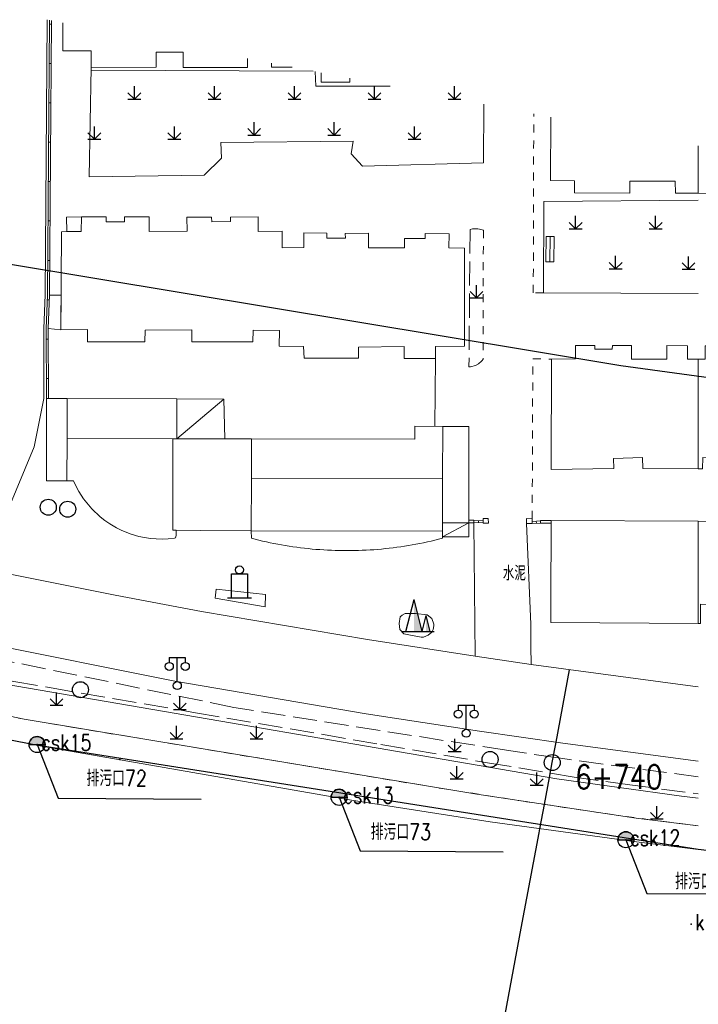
# Model space of a CAD drawing. Extents: x 39527407 to 39530665, y 3786466 to 3790957.
# Tile 66 of 113: x 39527741 to 39527826, y 3790289 to 3790412. Entities that reach past the tile are written whole.
import ezdxf
from ezdxf.enums import TextEntityAlignment as Align

# ---------------------------------------------------------------- set-up
doc = ezdxf.new("R2010")
doc.units = 0
doc.header["$PDSIZE"] = 0.2
doc.linetypes.add('X0', pattern=[4, 3, -1])
doc.linetypes.add('X6', pattern=[2, 1, -1])
doc.layers.get('0').update_dxf_attribs({"linetype": 'CONTINUOUS'})
for name, color, linetype in [('DLSS', 4, 'CONTINUOUS'), ('JCDL_DMX_F', 30, 'CONTINUOUS'), ('JCDL_JMDD_F', 231, 'CONTINUOUS'), ('JCDL_JMDX_F', 231, 'CONTINUOUS'), ('JCDL_JT_ZJ', 100, 'CONTINUOUS'), ('JCDL_JTD_F', 100, 'CONTINUOUS'), ('JMD', 6, 'CONTINUOUS'), ('SXSS', 5, 'CONTINUOUS'), ('ZBTZ', 3, 'CONTINUOUS'), ('zdh', 7, 'CONTINUOUS'), ('排水孔', 4, 'CONTINUOUS'), ('断面线', 2, 'CONTINUOUS')]:
    doc.layers.add(name, color=color, linetype=linetype)
for name, color, linetype, lineweight in [('JCDL_JMDX', 1, 'CONTINUOUS', 0), ('JCDL_ZBX', 3, 'CONTINUOUS', 0), ('JCDL_ZBX_F', 7, 'CONTINUOUS', 0)]:
    doc.layers.add(name, color=color, linetype=linetype, lineweight=lineweight)
doc.styles.add('HZ', font='rs', dxfattribs={"width": 0.8, "bigfont": 'hztxt'})
doc.linetypes.add('10422', pattern='A,2,[150,AAA.SHX,S=1,R=0,X=0,Y=1],2,[177,AAA.SHX,S=1,R=0,X=0,Y=0.8],1e-09', length=4)
doc.linetypes.add('X19', pattern='A,4.5,[145,symbolx.shx,S=1,R=0,X=0,Y=1],4.5,-0.5,[146,symbolx.shx,S=1,R=0,X=0,Y=0],-0.5', length=10)
doc.linetypes.add('X35', pattern='A,2,[150,AAA.SHX,S=1,R=0,X=0,Y=1],2,[177,AAA.SHX,S=1,R=0,X=0,Y=0.8],1e-09', length=4)
doc.linetypes.add('X4', pattern='A,0,-1e-09,[149,symbolx.shx,S=0.15,R=0,X=0,Y=0],-1.6', length=1.6)
doc.linetypes.add('X67', pattern='A,1,[150,symbolx.shx,S=1,R=0,X=0,Y=1],2,[153,symbolx.shx,S=1,R=0,X=0,Y=0.8],2,[145,symbolx.shx,S=1,R=0,X=0,Y=0],0,[150,symbolx.shx,S=1,R=0,X=0,Y=1],2,[153,symbolx.shx,S=1,R=0,X=0,Y=0.8],2,[150,symbolx.shx,S=1,R=0,X=0,Y=1],0.5,-0.5,[146,symbolx.shx,S=1,R=0,X=0,Y=0],-0.5,0.5,[153,symbolx.shx,S=1,R=0,X=0,Y=0.8],1', length=12)

# ---------------------------------------------------------------- blocks, each defined once
blk = doc.blocks.new('5820000')
at = {"color": 0, "linetype": 'Continuous'}
blk.add_circle((0, 0), 1, dxfattribs=at)
blk = doc.blocks.new('9530003')
at = {"color": 0}
for p, q in [((0, 0), (0, 1.6)), ((-0.8, 0), (0.8, 0))]:
    blk.add_line(p, q, dxfattribs=at)
at = {"color": 0, "linetype": 'Continuous'}
for points in [[(0, 0), (-0.8, 0.8)], [(0, 0), (0.8, 0.8)]]:
    blk.add_lwpolyline(points, dxfattribs=at)
blk = doc.blocks.new('3521000')
at = {"color": 0}
for p, q in [((-1, 3.5), (1, 3.5)), ((0, 0.5), (0, 3.5))]:
    blk.add_line(p, q, dxfattribs=at)
at = {"color": 0, "linetype": 'Continuous', "flags": 128}
for points in [[(-1, 3.5), (-1, 2.9)], [(1, 3.5), (1, 2.9)]]:
    blk.add_lwpolyline(points, dxfattribs=at)
at = {"color": 0}
for centre in [(-1, 2.4), (1, 2.4), (0, 0)]:
    blk.add_circle(centre, 0.5, dxfattribs=at)
blk = doc.blocks.new('3613000')
at = {"color": 0}
for p, q in [((-1, 3), (1, 3)), ((-1, 0), (-1, 3)), ((1, 3), (1, 0)), ((-1.5, 0), (1.5, 0))]:
    blk.add_line(p, q, dxfattribs=at)
blk.add_circle((0, 3.5), 0.5, dxfattribs=at)
blk = doc.blocks.new('3540000')
at = {"color": 0}
for p, q in [((-1.5, 0), (-0.5, 4)), ((0.5, 0), (-0.5, 4)), ((0.5, 0), (1, 2)), ((1.5, 0), (1, 2)), ((-2, 0), (2, 0))]:
    blk.add_line(p, q, dxfattribs=at)
for points in [[(-0.5, 4), (0.5, 0), (-0.5, 0)], [(1, 2), (1.5, 0), (1, 0)]]:
    blk.add_solid(points, dxfattribs=at)

msp = doc.modelspace()

# ---------------------------------------------------------------- hatches: boundary and pattern name
at = {"layer": '排水孔', "linetype": 'Continuous'}
h = msp.add_hatch(color=256, dxfattribs=at)
edge = h.paths.add_edge_path()
edge.add_arc((39527743.63647, 3790321.27041), 1, 0, 180)
edge.add_line((39527742.63647, 3790321.27041), (39527743.63647, 3790321.27041))
edge.add_line((39527743.63647, 3790321.27041), (39527744.63647, 3790321.27041))
h = msp.add_hatch(color=256, dxfattribs=at)
edge = h.paths.add_edge_path()
edge.add_arc((39527781.36647, 3790314.67941), 1, 0, 180)
edge.add_line((39527780.36647, 3790314.67941), (39527781.36647, 3790314.67941))
edge.add_line((39527781.36647, 3790314.67941), (39527782.36647, 3790314.67941))
h = msp.add_hatch(color=256, dxfattribs=at)
edge = h.paths.add_edge_path()
edge.add_arc((39527817.18647, 3790309.37941), 1, 0, 180)
edge.add_line((39527816.18647, 3790309.37941), (39527817.18647, 3790309.37941))
edge.add_line((39527817.18647, 3790309.37941), (39527818.18647, 3790309.37941))

# ---------------------------------------------------------------- linework, layer by layer
for p, q in [((39527742.63647, 3790321.27041, 36.31), (39527744.63647, 3790321.27041, 36.31)), ((39527780.36647, 3790314.67941, 36.303), (39527782.36647, 3790314.67941, 36.303)), ((39527816.18647, 3790309.37941, 36.273), (39527818.18647, 3790309.37941, 36.273))]:
    msp.add_line(p, q)
at = {"linetype": 'Continuous'}
for p, q in [((39527743.63647, 3790321.27041, -2.03), (39527746.25481, 3790314.5681, -38.592)), ((39527746.25481, 3790314.5681, -38.592), (39527764.14152, 3790314.44781, -38.592)), ((39527781.36647, 3790314.67941, -2.037), (39527783.98481, 3790307.9771, -38.599)), ((39527817.18647, 3790309.37941, -2.067), (39527819.80481, 3790302.6771, -38.629)), ((39527783.98481, 3790307.9771, -38.599), (39527801.87152, 3790307.85681, -38.599)), ((39527819.80481, 3790302.6771, -38.629), (39527837.69152, 3790302.55681, -38.629))]:
    msp.add_line(p, q, dxfattribs=at)
at = {"linetype": 'Continuous', "elevation": -38.58, "flags": 128}
msp.add_lwpolyline([(39527657.94774, 3790395.45066), (39527684.79977, 3790389.05751), (39527700.42524, 3790389.70759), (39527739.81847, 3790381.34835), (39527816.56814, 3790368.6085), (39527924.14886, 3790353.93422), (39527936.60462, 3790356.12227), (39528017.62896, 3790350.73968), (39528097.60104, 3790345.37362), (39528137.51912, 3790342.73774), (39528217.67261, 3790337.49881), (39528257.88209, 3790334.7357), (39528297.98629, 3790331.77366), (39528331.06877, 3790327.85756), (39528338.47458, 3790328.55776), (39528418.28099, 3790320.9728), (39528470.54436, 3790312.61044)], dxfattribs=at)
at = {"flags": 128}
for points, elevation in [([(39527744.63647, 3790321.27041, 1), (39527742.63647, 3790321.27041), (39527743.63647, 3790321.27041)], -2.03), ([(39527782.36647, 3790314.67941, 1), (39527780.36647, 3790314.67941), (39527781.36647, 3790314.67941)], -2.037), ([(39527818.18647, 3790309.37941, 1), (39527816.18647, 3790309.37941), (39527817.18647, 3790309.37941)], -2.067)]:
    msp.add_lwpolyline(points, format="xyb", close=True, dxfattribs=dict(at, elevation=elevation))
at = {"layer": 'DLSS', "linetype": 'Continuous', "lineweight": 20, "elevation": -38.58}
for points in [[(39527744.89791, 3790411.80637), (39527744.64951, 3790377.4322), (39527744.46244, 3790373.24844), (39527744.50147, 3790364.48907), (39527743.27947, 3790358.46341), (39527737.80047, 3790345.42241), (39527737.10046, 3790343.16241)], [(39527826.23647, 3790319.18819), (39527809.30347, 3790321.44742), (39527798.90646, 3790322.9554), (39527784.73647, 3790325.12841), (39527760.83047, 3790329.1814), (39527736.69447, 3790334.0114), (39527662.41147, 3790349.6714)], [(39527737.10046, 3790343.16241), (39527753.39147, 3790339.93041), (39527764.18547, 3790337.89641), (39527784.93347, 3790334.38841), (39527798.35846, 3790332.32241), (39527798.17744, 3790348.98041)], [(39527804.76946, 3790348.89492), (39527805.33046, 3790336.31341), (39527805.31546, 3790333.56241), (39527805.35347, 3790331.25941), (39527825.55498, 3790328.56281), (39527826.23647, 3790328.47549)]]:
    msp.add_lwpolyline(points, dxfattribs=at)
at = {"layer": 'DLSS', "linetype": 'X6', "lineweight": 0, "elevation": -38.58}
for points in [[(39527806.88956, 3790377.70262), (39527805.62167, 3790377.70824), (39527805.68076, 3790400.04054)], [(39527799.38446, 3790385.52141), (39527799.37146, 3790369.40442), (39527799.23963, 3790369.24159), (39527799.16087, 3790369.1572), (39527798.77267, 3790368.8342), (39527798.39936, 3790368.62905), (39527797.79768, 3790368.45263), (39527797.58947, 3790368.42941)], [(39527805.48647, 3790349.48041), (39527805.56075, 3790369.44819), (39527807.88447, 3790369.4154)], [(39527671.74647, 3790339.52042), (39527712.28344, 3790330.73163), (39527739.38437, 3790324.98991), (39527741.30881, 3790324.58591), (39527743.27025, 3790324.22889), (39527748.22937, 3790323.40678), (39527761.12309, 3790321.26931), (39527780.95958, 3790317.98089), (39527793.85329, 3790315.84342), (39527804.78633, 3790314.12772), (39527815.23909, 3790312.55744), (39527821.65621, 3790311.68651), (39527826.23647, 3790311.13244)]]:
    msp.add_lwpolyline(points, dxfattribs=at)
at = {"layer": 'JCDL_DMX_F', "color": 3, "linetype": 'X35', "lineweight": 0, "elevation": -38.58}
for points in [[(39527826.23647, 3790314.58566), (39527824.11647, 3790314.8264), (39527808.58147, 3790316.99041), (39527739.64947, 3790328.80141), (39527672.51247, 3790342.82241)], [(39527826.23647, 3790311.13244), (39527818.47446, 3790312.0714), (39527798.56446, 3790315.06242), (39527742.03047, 3790324.43441), (39527719.89947, 3790329.08041), (39527671.74647, 3790339.52042)]]:
    msp.add_lwpolyline(points, dxfattribs=at)
at = {"layer": 'JCDL_JMDX', "color": 6, "linetype": 'Continuous', "lineweight": 0, "elevation": -38.58}
for points in [[(39527745.1975, 3790411.74838), (39527744.94946, 3790377.42441), (39527744.76246, 3790373.24241), (39527744.80146, 3790364.49042)], [(39527761.08647, 3790359.45941), (39527766.98446, 3790364.41441)], [(39527794.26389, 3790347.22473), (39527797.59044, 3790348.98241)], [(39527798.17744, 3790348.98041), (39527799.35925, 3790349.00933)], [(39527805.47544, 3790348.88192), (39527806.53676, 3790348.94332)]]:
    msp.add_lwpolyline(points, dxfattribs=at)
at = {"layer": 'JCDL_JMDX', "color": 6, "linetype": 'X19', "lineweight": 0, "elevation": -38.58}
msp.add_lwpolyline([(39527793.33341, 3790360.99939), (39527793.39447, 3790369.50841)], dxfattribs=at)
at = {"layer": 'JCDL_JMDX', "color": 6, "linetype": 'X0', "lineweight": 0, "elevation": -38.58}
msp.add_lwpolyline([(39527807.81404, 3790336.52006), (39527807.82046, 3790338.89541)], dxfattribs=at)
at = {"layer": 'JCDL_JMDX', "color": 6, "linetype": 'X67', "lineweight": 0, "elevation": -38.58}
msp.add_lwpolyline([(39527660.91146, 3790335.6004), (39527666.76347, 3790334.47241), (39527668.08746, 3790334.29541), (39527677.67347, 3790334.3444), (39527683.07147, 3790333.85041), (39527721.92646, 3790325.4434), (39527743.28546, 3790321.2394), (39527782.93347, 3790314.30841), (39527800.25347, 3790311.6004), (39527818.18747, 3790309.17541), (39527826.23647, 3790308.18375)], dxfattribs=at)
at = {"layer": 'JCDL_JMDX_F', "linetype": 'Continuous', "lineweight": 0, "elevation": -38.58}
for points in [[(39527745.44715, 3790411.70005), (39527745.19942, 3790377.41792), (39527745.01248, 3790373.23738), (39527745.05147, 3790364.48934)], [(39527745.19399, 3790411.26328), (39527745.44398, 3790411.26147)], [(39527745.15844, 3790406.34363), (39527745.40843, 3790406.34182)], [(39527745.12289, 3790401.42398), (39527745.37288, 3790401.42217)], [(39527745.08734, 3790396.50433), (39527745.33733, 3790396.50252)], [(39527745.05179, 3790391.58468), (39527745.30178, 3790391.58287)], [(39527745.01623, 3790386.66502), (39527745.26623, 3790386.66322)], [(39527807.17247, 3790381.57941), (39527807.22946, 3790384.7424)], [(39527807.22946, 3790384.7424), (39527808.2293, 3790384.72439)], [(39527807.72938, 3790384.7334), (39527807.67239, 3790381.5704)], [(39527808.2293, 3790384.72439), (39527808.17231, 3790381.56139)], [(39527744.98068, 3790381.74537), (39527745.23068, 3790381.74357)], [(39527807.17247, 3790381.57941), (39527808.17231, 3790381.56139)], [(39527744.92271, 3790376.82631), (39527745.17247, 3790376.81514)], [(39527744.7684, 3790371.91012), (39527745.01839, 3790371.91124)], [(39527744.79032, 3790366.99039), (39527745.04032, 3790366.99151)], [(39527798.17847, 3790349.28041), (39527797.59147, 3790349.2824), (39527797.59044, 3790348.98241), (39527798.17744, 3790348.98041), (39527798.17847, 3790349.28041)], [(39527798.1783, 3790349.23051), (39527799.35314, 3790349.25925)], [(39527798.76835, 3790348.99487), (39527798.76223, 3790349.2448)], [(39527799.34746, 3790349.49141), (39527800.00148, 3790349.50741), (39527800.0153, 3790348.94217), (39527799.3613, 3790348.92618), (39527799.34746, 3790349.49141)], [(39527805.48647, 3790349.48041), (39527804.78048, 3790349.49341), (39527804.76946, 3790348.89492), (39527805.47544, 3790348.88192), (39527805.48647, 3790349.48041)], [(39527807.84846, 3790349.25741), (39527806.53849, 3790349.26441), (39527806.53676, 3790348.94332), (39527807.84675, 3790348.93632), (39527807.84846, 3790349.25741)], [(39527805.48006, 3790349.1326), (39527806.53811, 3790349.19381)], [(39527806.0061, 3790348.91262), (39527805.99166, 3790349.1622)]]:
    msp.add_lwpolyline(points, dxfattribs=at)
at = {"layer": 'JCDL_JMDX_F', "linetype": 'X4', "lineweight": 0, "elevation": -38.58}
msp.add_lwpolyline([(39527789.61997, 3790337.62231), (39527790.91194, 3790337.64516), (39527792.38685, 3790337.46232), (39527792.95852, 3790337.01664), (39527793.18435, 3790336.32675), (39527793.19179, 3790336.1111), (39527793.12483, 3790335.65005), (39527792.93883, 3790335.30055), (39527792.50731, 3790334.91387), (39527791.91955, 3790334.68334), (39527791.59964, 3790334.69078), (39527790.07444, 3790334.99566), (39527789.44949, 3790335.09977), (39527788.95845, 3790335.64261), (39527788.86173, 3790336.40854), (39527789.01053, 3790337.20422), (39527789.24117, 3790337.41987), (39527789.61997, 3790337.62231)], dxfattribs=at)
at = {"layer": 'JCDL_ZBX', "color": 114, "linetype": 'Continuous', "lineweight": 0, "true_color": 0x009944, "elevation": -38.58}
for points in [[(39527750.39447, 3790405.84841), (39527750.14047, 3790392.18841), (39527764.52247, 3790392.3984), (39527766.65946, 3790394.5164), (39527766.57546, 3790396.45241), (39527783.12146, 3790396.63242), (39527782.87394, 3790395.03568), (39527784.29346, 3790393.51541), (39527799.39746, 3790393.92241), (39527799.43034, 3790401.25045)], [(39527750.3878, 3790405.49028), (39527778.11252, 3790405.37697)], [(39527778.38939, 3790405.32338), (39527778.45264, 3790403.49429), (39527787.74678, 3790403.51205)], [(39527826.23647, 3790389.26687), (39527806.93647, 3790389.0994), (39527806.88956, 3790377.70262)], [(39527826.23647, 3790377.61686), (39527806.88956, 3790377.70262)]]:
    msp.add_lwpolyline(points, dxfattribs=at)
at = {"layer": 'JCDL_ZBX', "color": 114, "linetype": 'X4', "lineweight": 0, "true_color": 0x009944, "elevation": -38.58}
for points in [[(39527766.01046, 3790340.69141), (39527772.17447, 3790339.9964), (39527772.13046, 3790338.45241), (39527765.88447, 3790339.56441), (39527766.01046, 3790340.69141)], [(39527805.35347, 3790331.25941), (39527798.35846, 3790332.32241)]]:
    msp.add_lwpolyline(points, dxfattribs=at)
at = {"layer": 'JCDL_ZBX_F', "color": 114, "linetype": 'X0', "lineweight": 0, "true_color": 0x009944, "elevation": -38.58}
for points in [[(39527799.38446, 3790385.52141), (39527798.91944, 3790385.65056), (39527798.67994, 3790385.68231), (39527798.47547, 3790385.69141), (39527798.01133, 3790385.67578), (39527797.72347, 3790385.5874), (39527797.58947, 3790368.42941)], [(39527672.65546, 3790343.32041), (39527702.56461, 3790337.07413), (39527737.80432, 3790329.7146), (39527740.74783, 3790329.13744), (39527745.18319, 3790328.37748), (39527763.41746, 3790325.25316), (39527786.57992, 3790321.28444), (39527799.88601, 3790319.00454), (39527810.73808, 3790317.21169), (39527817.67114, 3790316.24592), (39527826.23647, 3790315.10569)], [(39527826.23647, 3790317.23623), (39527808.71321, 3790319.60192), (39527802.28383, 3790320.555), (39527774.62244, 3790324.8964), (39527768.20369, 3790325.91886), (39527728.52696, 3790334.04331)]]:
    msp.add_lwpolyline(points, dxfattribs=at)
at = {"layer": 'JMD', "color": 6, "linetype": 'Continuous', "lineweight": 0, "elevation": -38.58}
for points in [[(39527769.92427, 3790406.96198), (39527769.91946, 3790405.83741), (39527761.89646, 3790405.8454), (39527761.89837, 3790407.75305), (39527758.52646, 3790407.75641), (39527758.52247, 3790405.86741), (39527750.39447, 3790405.84841), (39527750.38961, 3790407.92769), (39527746.84547, 3790407.91941), (39527746.84981, 3790411.42854)], [(39527775.49321, 3790405.88399), (39527772.92947, 3790405.8844), (39527772.92955, 3790406.38024)], [(39527782.70764, 3790404.48748), (39527782.69947, 3790403.99541), (39527779.13847, 3790403.99141), (39527779.12652, 3790405.18069)], [(39527826.23647, 3790396.06155), (39527826.23647, 3790390.12486), (39527823.38947, 3790390.13741), (39527823.36246, 3790391.62241), (39527817.68447, 3790391.63841), (39527817.66247, 3790390.15041), (39527810.75347, 3790390.16142), (39527810.76147, 3790391.65941), (39527807.78047, 3790391.72141), (39527807.80305, 3790399.62973)], [(39527846.27576, 3790392.18251), (39527846.27347, 3790391.60141), (39527843.28746, 3790391.57842), (39527843.26646, 3790390.09042), (39527836.23647, 3790390.12141), (39527836.24286, 3790391.57199), (39527830.47947, 3790391.59741), (39527830.47289, 3790390.10618), (39527826.23647, 3790390.12486), (39527826.23647, 3790396.06155)], [(39527773.89846, 3790371.03741), (39527773.90046, 3790372.97642), (39527770.63247, 3790373.04241), (39527770.59647, 3790371.5684), (39527762.95846, 3790371.55641), (39527762.96327, 3790373.06069), (39527757.12163, 3790373.04652), (39527757.11546, 3790371.57341), (39527749.92547, 3790371.5704), (39527749.92483, 3790373.09179), (39527746.61446, 3790373.09042), (39527746.66846, 3790385.32341), (39527747.34, 3790385.33398), (39527749.14546, 3790385.36241), (39527749.17546, 3790387.17642), (39527752.24947, 3790387.1744), (39527752.24869, 3790386.57243), (39527754.56869, 3790386.56943), (39527754.56946, 3790387.16541), (39527757.64246, 3790387.16741), (39527757.65247, 3790385.36341), (39527762.36821, 3790385.38955), (39527762.35846, 3790387.14841), (39527765.44646, 3790387.13542), (39527765.46146, 3790386.54941), (39527767.79691, 3790386.60919), (39527767.78347, 3790387.13441), (39527771.26846, 3790387.1684), (39527771.25447, 3790385.33641), (39527774.24347, 3790385.3744), (39527774.26984, 3790383.30033), (39527776.95047, 3790383.33441), (39527776.95147, 3790385.16541), (39527779.84547, 3790385.15041), (39527779.84225, 3790384.52843), (39527782.15947, 3790384.5164), (39527782.13347, 3790385.12141), (39527785.03647, 3790385.13041), (39527785.04216, 3790383.29652), (39527789.52446, 3790383.3104), (39527789.52947, 3790384.49541), (39527792.12846, 3790384.48941), (39527792.13347, 3790385.10841), (39527795.09947, 3790385.06841), (39527795.07559, 3790383.29794), (39527797.04246, 3790383.2714), (39527797.01347, 3790371.01241), (39527793.40247, 3790370.98841), (39527793.39447, 3790369.50841), (39527789.51047, 3790369.4994), (39527789.49047, 3790370.99641), (39527783.77717, 3790370.90482), (39527783.79946, 3790369.5144), (39527776.98347, 3790369.52341), (39527776.90446, 3790370.99341), (39527773.89846, 3790371.03741)], [(39527747.31146, 3790387.14642), (39527749.17546, 3790387.17642), (39527749.14546, 3790385.36241), (39527747.34, 3790385.33398), (39527747.31146, 3790387.14642)], [(39527746.63352, 3790377.4069), (39527746.61446, 3790373.09042), (39527745.01222, 3790373.23124), (39527745.19922, 3790377.41324), (39527746.63352, 3790377.4069)], [(39527813.29947, 3790371.1254), (39527813.3019, 3790370.64047), (39527815.48746, 3790370.65141), (39527815.50547, 3790371.09841), (39527817.89846, 3790371.10441), (39527817.90274, 3790369.40039), (39527822.29846, 3790369.4114), (39527822.28746, 3790371.10041), (39527824.88847, 3790371.0884), (39527824.88078, 3790369.42263), (39527826.23647, 3790369.41639), (39527826.23647, 3790355.71777), (39527819.30347, 3790355.73541), (39527819.26646, 3790357.10741), (39527815.64535, 3790357.00976), (39527815.67947, 3790355.7444), (39527807.85746, 3790355.64441), (39527807.88447, 3790369.4154), (39527810.90547, 3790369.43242), (39527810.90046, 3790371.11341), (39527813.29947, 3790371.1254)], [(39527829.77346, 3790371.08541), (39527829.77155, 3790369.37579), (39527832.77647, 3790369.3724), (39527832.79647, 3790371.0544), (39527835.71346, 3790371.07742), (39527835.71735, 3790370.58385), (39527837.94447, 3790370.60141), (39527837.94546, 3790371.05341), (39527840.85746, 3790371.0604), (39527840.86161, 3790369.33726), (39527844.25147, 3790369.34541), (39527844.23947, 3790357.05141), (39527840.55584, 3790357.055), (39527840.55446, 3790355.6434), (39527833.05447, 3790355.70641), (39527833.06646, 3790357.08341), (39527826.78686, 3790357.13813), (39527826.77447, 3790355.7164), (39527826.23647, 3790355.71777), (39527826.23647, 3790369.41639), (39527827.09846, 3790369.41241), (39527827.10147, 3790371.0884), (39527829.77346, 3790371.08541)], [(39527744.80146, 3790364.49042), (39527747.39972, 3790364.47923), (39527747.37828, 3790359.49837), (39527747.35544, 3790354.19543), (39527744.80546, 3790354.20641), (39527744.80146, 3790364.49042)], [(39527747.37828, 3790359.49837), (39527747.39972, 3790364.47923), (39527761.09846, 3790364.44041), (39527761.08647, 3790359.45941), (39527760.60647, 3790359.4414), (39527747.37828, 3790359.49837)], [(39527766.98446, 3790364.41441), (39527767.08946, 3790359.4544), (39527764.02449, 3790359.45697), (39527761.08647, 3790359.45941), (39527761.09846, 3790364.44041), (39527766.98446, 3790364.41441)], [(39527770.40601, 3790354.53832), (39527770.41538, 3790359.44805), (39527790.8204, 3790359.40908), (39527790.82346, 3790361.0174), (39527794.30646, 3790360.99241), (39527794.28447, 3790354.5104), (39527770.40601, 3790354.53832)], [(39527794.30646, 3790360.99241), (39527797.55846, 3790361.0154), (39527797.59147, 3790349.2824), (39527797.59044, 3790348.98241), (39527794.29947, 3790348.97741), (39527794.28447, 3790354.5104), (39527794.30646, 3790360.99241)], [(39527760.60647, 3790359.4414), (39527760.59313, 3790348.03639), (39527761.03137, 3790348.03242), (39527760.99668, 3790347.39571), (39527760.93502, 3790347.07664), (39527760.81389, 3790347.03916), (39527759.99907, 3790346.95601), (39527759.26056, 3790346.92954), (39527758.52183, 3790346.94866), (39527757.78569, 3790347.01328), (39527757.05493, 3790347.12316), (39527756.33233, 3790347.27789), (39527755.38638, 3790347.55288), (39527754.2408, 3790348.0044), (39527753.55238, 3790348.34484), (39527752.7277, 3790348.8287), (39527752.11848, 3790349.24696), (39527751.53621, 3790349.70198), (39527750.46125, 3790350.71526), (39527749.45579, 3790351.94196), (39527748.84598, 3790352.88409), (39527748.38588, 3790353.75523), (39527748.18347, 3790354.20442), (39527747.35544, 3790354.19543), (39527747.37828, 3790359.49837), (39527760.60647, 3790359.4414)], [(39527764.02449, 3790359.45697), (39527767.08946, 3790359.4544), (39527770.41538, 3790359.44805), (39527770.40601, 3790354.53832), (39527770.39342, 3790347.94752), (39527764.01109, 3790348.00539), (39527761.03137, 3790348.03242), (39527760.59313, 3790348.03639), (39527760.60647, 3790359.4414), (39527761.08647, 3790359.45941), (39527764.02449, 3790359.45697)], [(39527770.39342, 3790347.94752), (39527770.40601, 3790354.53832), (39527794.28447, 3790354.5104), (39527794.29947, 3790348.97741), (39527794.27997, 3790347.9244), (39527794.26547, 3790347.92441), (39527770.39342, 3790347.94752)], [(39527826.23647, 3790349.19096), (39527826.23647, 3790336.38826), (39527807.81404, 3790336.52006), (39527807.82046, 3790338.89541), (39527807.84846, 3790349.25741), (39527826.23647, 3790349.19096)], [(39527797.59044, 3790348.98241), (39527797.55798, 3790347.22974), (39527794.26389, 3790347.22473), (39527794.26547, 3790347.92441), (39527794.27997, 3790347.9244), (39527794.29947, 3790348.97741), (39527797.59044, 3790348.98241)], [(39527845.48146, 3790349.12141), (39527845.40346, 3790338.73041), (39527826.50512, 3790338.81338), (39527826.49447, 3790336.38641), (39527826.23647, 3790336.38826), (39527826.23647, 3790349.19096), (39527845.48146, 3790349.12141)], [(39527771.33988, 3790346.80533), (39527770.87151, 3790346.92126), (39527770.40447, 3790347.04241), (39527770.39342, 3790347.94752), (39527794.26547, 3790347.92441), (39527794.26346, 3790347.03242), (39527793.79631, 3790346.91165), (39527793.32785, 3790346.79612), (39527792.85821, 3790346.68541), (39527792.38746, 3790346.57956), (39527791.91565, 3790346.47856), (39527791.44282, 3790346.38243), (39527790.96902, 3790346.29118), (39527790.49431, 3790346.20482), (39527790.01873, 3790346.12335), (39527789.54234, 3790346.04679), (39527789.06519, 3790345.97514), (39527788.58732, 3790345.90842), (39527788.10879, 3790345.84663), (39527787.62964, 3790345.78977), (39527787.14994, 3790345.73785), (39527786.66973, 3790345.69088), (39527786.18906, 3790345.64886), (39527785.70798, 3790345.6118), (39527785.22654, 3790345.5797), (39527784.7448, 3790345.55257), (39527784.26281, 3790345.53039), (39527783.78061, 3790345.51319), (39527783.29826, 3790345.50096), (39527782.81581, 3790345.49371), (39527782.58646, 3790345.49242), (39527782.33332, 3790345.49142), (39527781.85082, 3790345.49411), (39527781.36838, 3790345.50177), (39527780.88604, 3790345.51441), (39527780.40385, 3790345.53201), (39527779.92188, 3790345.55459), (39527779.44016, 3790345.58213), (39527778.95875, 3790345.61463), (39527778.47771, 3790345.65209), (39527777.99707, 3790345.69451), (39527777.5169, 3790345.74189), (39527777.03724, 3790345.79421), (39527776.55814, 3790345.85147), (39527776.07967, 3790345.91366), (39527775.60185, 3790345.98079), (39527775.12476, 3790346.05283), (39527774.64843, 3790346.12979), (39527774.17292, 3790346.21165), (39527773.69828, 3790346.29841), (39527773.22456, 3790346.39006), (39527772.75181, 3790346.48659), (39527772.28008, 3790346.58798), (39527771.80942, 3790346.69423), (39527771.33988, 3790346.80533)]]:
    msp.add_lwpolyline(points, dxfattribs=at)
at = {"layer": 'SXSS', "linetype": '10422', "flags": 128}
msp.add_lwpolyline([(39528479.81327, 3790258.95572), (39528462.85647, 3790259.85041), (39528405.76647, 3790264.98963), (39528332.95446, 3790271.52141), (39528326.23647, 3790271.9497), (39528215.45147, 3790279.82241), (39528208.38646, 3790280.05441), (39528207.83491, 3790279.93889), (39528205.9448, 3790279.37944), (39528204.39109, 3790278.71493), (39528203.15686, 3790278.03645), (39528202.21625, 3790277.41588), (39528200.57443, 3790276.65618), (39528199.10032, 3790276.30795), (39528197.09013, 3790276.12357), (39528194.57839, 3790276.34816), (39528193.1107, 3790276.72254), (39528191.69862, 3790277.27054), (39528189.93756, 3790278.25722), (39528188.28533, 3790279.19766), (39528185.85792, 3790280.23287), (39528184.28359, 3790280.72346), (39528182.9992, 3790281.0271), (39528182.35047, 3790281.14842), (39528140.33525, 3790283.80488), (39528076.23647, 3790287.85762), (39528006.75425, 3790292.25072), (39527925.78762, 3790297.36995), (39527924.22051, 3790296.24995), (39527922.01489, 3790294.98287), (39527920.85835, 3790294.4523), (39527919.37082, 3790293.88964), (39527917.53576, 3790293.36612), (39527915.66061, 3790293.01214), (39527913.7513, 3790292.81521), (39527912.23332, 3790292.89654), (39527908.88517, 3790293.84227), (39527907.29907, 3790294.56202), (39527903.71761, 3790297.02181), (39527902.67471, 3790298.03161), (39527901.19246, 3790299.81841), (39527879.11146, 3790302.0134), (39527826.23647, 3790308.18375), (39527743.28546, 3790321.2394), (39527721.92646, 3790325.4434), (39527683.07147, 3790333.85041), (39527677.67347, 3790334.3444), (39527668.08746, 3790334.29541), (39527660.91146, 3790335.6004), (39527659.37346, 3790328.9684), (39527651.55547, 3790330.69042), (39527650.06747, 3790324.06741), (39527642.18925, 3790325.77786)], dxfattribs=at)
at = {"layer": 'zdh', "color": 1}
for p in [(39527743.63547, 3790321.27041, -2.03), (39527753.97847, 3790319.41141, -2.04), (39527781.36947, 3790314.67941, -2.037), (39527817.18647, 3790309.37941, -2.067), (39527825.34147, 3790298.84741, -3.349)]:
    msp.add_point(p, dxfattribs=at)
at = {"layer": '排水孔'}
for centre in [(39527743.63647, 3790321.27041, 36.31), (39527781.36647, 3790314.67941, 36.303), (39527817.18647, 3790309.37941, 36.273)]:
    msp.add_circle(centre, 1, dxfattribs=at)
at = {"layer": '断面线', "color": 1, "elevation": -38.58, "flags": 128}
msp.add_lwpolyline([(39527784.11453, 3790191.29825), (39527787.05697, 3790207.03759), (39527789.67536, 3790221.04364), (39527789.78083, 3790221.60779), (39527791.68492, 3790231.79294), (39527793.65184, 3790242.31416), (39527795.41114, 3790251.72481), (39527797.2481, 3790261.55089), (39527799.40547, 3790273.09088), (39527801.56235, 3790284.62821), (39527804.12871, 3790298.35592), (39527806.3538, 3790310.25812), (39527806.44815, 3790310.76277), (39527807.01464, 3790313.79297), (39527807.64247, 3790317.1513), (39527807.99103, 3790319.0158), (39527808.46826, 3790321.56855), (39527810.16, 3790330.61781)], dxfattribs=at)
at = {"layer": '断面线'}
msp.add_circle((39527807.99103, 3790319.0158, -38.58), 1, dxfattribs=at)

# ---------------------------------------------------------------- block references
at = {"layer": 'JCDL_JMDD_F'}
for name, p in [('3613000', (39527768.91919, 3790339.59335, -38.58)), ('3540000', (39527791.22175, 3790335.37616, -38.58)), ('3521000', (39527761.15646, 3790328.63141, -38.58)), ('3521000', (39527797.24747, 3790322.67941, -38.58))]:
    msp.add_blockref(name, p, dxfattribs=at)
at = {"layer": 'JCDL_JTD_F'}
for p in [(39527745.04046, 3790350.90941, -38.58), (39527747.46447, 3790350.66741, -38.58), (39527749.05147, 3790328.12541, -38.58), (39527800.22347, 3790319.41641, -38.58)]:
    msp.add_blockref('5820000', p, dxfattribs=at)
at = {"layer": 'ZBTZ'}
for p in [(39527755.79292, 3790401.88536, -38.58), (39527765.79142, 3790401.88536, -38.58), (39527775.78992, 3790401.88536, -38.58), (39527785.78842, 3790401.88536, -38.58), (39527795.78692, 3790401.88536, -38.58), (39527750.79367, 3790396.88611, -38.58), (39527760.79217, 3790396.88611, -38.58), (39527770.75879, 3790397.39575, -38.58), (39527780.75729, 3790397.39575, -38.58), (39527790.78767, 3790396.88611, -38.58), (39527810.90972, 3790385.69616, -38.58), (39527820.90822, 3790385.69616, -38.58), (39527815.90897, 3790380.69691, -38.58), (39527825.01434, 3790380.64016, -38.58), (39527798.51726, 3790377.06061, -38.58), (39527746.05997, 3790326.18981, -38.58), (39527761.47597, 3790325.65831, -38.58), (39527761.05769, 3790321.99058, -38.58), (39527771.05617, 3790321.99061, -38.58), (39527795.804, 3790320.39244, -38.58), (39527796.05242, 3790316.99136, -38.58), (39527806.05092, 3790316.19136, -38.58), (39527821.04867, 3790311.99211, -38.58)]:
    msp.add_blockref('9530003', p, dxfattribs=at)

# ---------------------------------------------------------------- texts
at = {"color": 6, "linetype": 'Continuous', "style": 'HZ', "width": 0.8}
for s, p in [('排污口72', (39527749.81054, 3790316.05767, -38.58)), ('排污口73', (39527785.31543, 3790309.35619, -38.58)), ('排污口74', (39527823.34061, 3790303.17924, -38.58))]:
    msp.add_text(s, height=2, dxfattribs=at).set_placement(p)
at = {"layer": 'JCDL_JT_ZJ', "lineweight": 0, "style": 'HZ', "width": 0.8}
msp.add_text('水泥', height=1.8, dxfattribs=at).set_placement((39527801.81896, 3790341.23107, -38.58), align=Align.BOTTOM_LEFT)
at = {"layer": 'zdh', "color": 1, "style": 'HZ', "width": 0.8}
for s, p in [('csk15', (39527744.13547, 3790320.52041, -2.03)), ('csk13', (39527781.86947, 3790313.92941, -2.037)), ('csk12', (39527817.68647, 3790308.62941, -2.067)), ('k', (39527825.84147, 3790298.09741, -3.349))]:
    msp.add_text(s, height=2, dxfattribs=at).set_placement(p)
at = {"layer": '断面线', "linetype": 'Continuous', "style": 'HZ', "width": 0.8}
msp.add_text('6+740', height=3, dxfattribs=at).set_placement((39527821.76116, 3790317.22673, -38.58), align=Align.MIDDLE_RIGHT)

doc.saveas('drawing.dxf')
